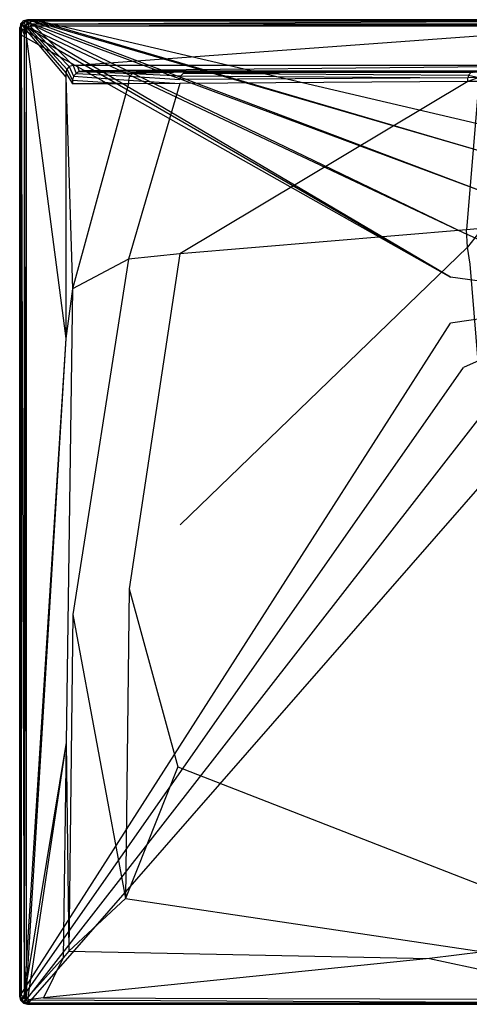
# Model space of a CAD drawing. Extents: x 0 to 0.9, y -0.75 to 0.
# Tile 1 of 7: x 0 to 0.342, y -0.75 to 0. Entities that reach past the tile are written whole.
import ezdxf

# ---------------------------------------------------------------- set-up
doc = ezdxf.new("R2010")
doc.units = 0
doc.layers.add('L1_WANNE_N_UDA9075ARA248V___0__', color=7, linetype='CONTINUOUS')

msp = doc.modelspace()

# ---------------------------------------------------------------- linework, layer by layer
at = {"layer": 'L1_WANNE_N_UDA9075ARA248V___0__', "color": 8}
for points, invisible_edges in [([(0.003004, -0.000806, 0.043344), (0.006008, 0, 0.002101), (0.003004, -0.000806, 0.002101), (0.003004, -0.000806, 0.043344)], 13), ([(0.006008, 0, 0.002101), (0.003004, -0.000806, 0.043344), (0.006008, 0, 0.043344), (0.006008, 0, 0.002101)], 14), ([(0.006008, 0), (0.00355, -0.001043), (0.003004, -0.000806), (0.006008, 0)], 13), ([(0.003004, -0.000806, 0.043344), (0.006008, 0, 0.044495), (0.006008, 0, 0.043344), (0.003004, -0.000806, 0.043344)], 13), ([(0.006008, 0, 0.044495), (0.003004, -0.000806, 0.043344), (0.003004, -0.000806, 0.044495), (0.006008, 0, 0.044495)], 14), ([(0.00356, -0.00177, 0.046974), (0.006008, 0, 0.044495), (0.003004, -0.000806, 0.044495), (0.00356, -0.00177, 0.046974)], 14), ([(0.003004, -0.000806, 0.002101), (0.006008, 0), (0.003004, -0.000806), (0.003004, -0.000806, 0.002101)], 13), ([(0.006008, 0), (0.003004, -0.000806, 0.002101), (0.006008, 0, 0.002101), (0.006008, 0)], 14), ([(0.00355, -0.001043), (0.006008, 0), (0.006596, -0.000197), (0.00355, -0.001043)], 14), ([(0.006144, -0.00104, 0.046974), (0.006008, 0, 0.044495), (0.00356, -0.00177, 0.046974), (0.006144, -0.00104, 0.046974)], 14), ([(0.006008, 0, 0.002101), (0.009759, 0), (0.006008, 0), (0.006008, 0, 0.002101)], 13), ([(0.009759, 0), (0.006008, 0, 0.002101), (0.009736, 0, 0.002101), (0.009759, 0)], 14), ([(0.009759, 0), (0.006596, -0.000197), (0.006008, 0), (0.009759, 0)], 13), ([(0.006008, 0, 0.002101), (0.009444, 0, 0.043338), (0.009736, 0, 0.002101), (0.006008, 0, 0.002101)], 13), ([(0.009444, 0, 0.043338), (0.006008, 0, 0.002101), (0.006008, 0, 0.043344), (0.009444, 0, 0.043338)], 14), ([(0.006008, 0, 0.043344), (0.009408, 0, 0.044495), (0.009444, 0, 0.043338), (0.006008, 0, 0.043344)], 13), ([(0.009408, 0, 0.044495), (0.006008, 0, 0.043344), (0.006008, 0, 0.044495), (0.009408, 0, 0.044495)], 14), ([(0.006144, -0.00104, 0.046974), (0.009408, 0, 0.044495), (0.006008, 0, 0.044495), (0.006144, -0.00104, 0.046974)], 13), ([(0.009408, 0, 0.044495), (0.006144, -0.00104, 0.046974), (0.009544, -0.00104, 0.046974), (0.009408, 0, 0.044495)], 14), ([(0.006596, -0.000197), (0.009759, 0), (0.010399, -0.000171), (0.006596, -0.000197)], 14), ([(0.009544, -0.00104, 0.046974), (0.45, 0, 0.044495), (0.009408, 0, 0.044495), (0.009544, -0.00104, 0.046974)], 13), ([(0.45, 0, 0.044495), (0.009444, 0, 0.043338), (0.009408, 0, 0.044495), (0.45, 0, 0.044495)], 14), ([(0.45, 0, 0.042676), (0.009736, 0, 0.002101), (0.009444, 0, 0.043338), (0.45, 0, 0.042676)], 14), ([(0.009444, 0, 0.043338), (0.45, 0, 0.044495), (0.45, 0, 0.042676), (0.009444, 0, 0.043338)], 13), ([(0.45, 0, 0.044495), (0.009544, -0.00104, 0.046974), (0.45, -0.001027, 0.046974), (0.45, 0, 0.044495)], 14), ([(0.009736, 0, 0.002101), (0.45, 0), (0.009759, 0), (0.009736, 0, 0.002101)], 13), ([(0.45, 0), (0.009736, 0, 0.002101), (0.45, 0, 0.002053), (0.45, 0)], 14), ([(0.009736, 0, 0.002101), (0.45, 0, 0.042676), (0.45, 0, 0.002053), (0.009736, 0, 0.002101)], 13), ([(0.45, 0), (0.010399, -0.000171), (0.009759, 0), (0.45, 0)], 13), ([(0.010399, -0.000171), (0.45, 0), (0.45, -0.000162), (0.010399, -0.000171)], 14), ([(0, -0.006014, 0.043344), (0.000805, -0.003007, 0.002101), (0, -0.006014, 0.002101), (0, -0.006014, 0.043344)], 13), ([(0.000805, -0.003007, 0.002101), (0, -0.006014, 0.043344), (0.000805, -0.003007, 0.043344), (0.000805, -0.003007, 0.002101)], 14), ([(0.000805, -0.003007), (0.0005, -0.006355), (0, -0.006014), (0.000805, -0.003007)], 13), ([(0, -0.006014, 0.044495), (0.000805, -0.003007, 0.043344), (0, -0.006014, 0.043344), (0, -0.006014, 0.044495)], 13), ([(0.000805, -0.003007, 0.043344), (0, -0.006014, 0.044495), (0.000805, -0.003007, 0.044495), (0.000805, -0.003007, 0.043344)], 14), ([(0.000805, -0.003007, 0.044495), (0, -0.006014, 0.044495), (0.001039, -0.006151, 0.046974), (0.000805, -0.003007, 0.044495)], 14), ([(0, -0.006014, 0.002101), (0.000805, -0.003007), (0, -0.006014), (0, -0.006014, 0.002101)], 13), ([(0.000805, -0.003007), (0, -0.006014, 0.002101), (0.000805, -0.003007, 0.002101), (0.000805, -0.003007)], 14), ([(0, -0.010806, 0.002101), (0, -0.006014), (0, -0.010806), (0, -0.010806, 0.002101)], 13), ([(0, -0.006014), (0, -0.010806, 0.002101), (0, -0.006014, 0.002101), (0, -0.006014)], 14), ([(0.0005, -0.006355), (0, -0.010806), (0, -0.006014), (0.0005, -0.006355)], 13), ([(0, -0.010806, 0.043344), (0, -0.006014, 0.002101), (0, -0.010806, 0.002101), (0, -0.010806, 0.043344)], 13), ([(0, -0.006014, 0.002101), (0, -0.010806, 0.043344), (0, -0.006014, 0.043344), (0, -0.006014, 0.002101)], 14), ([(0, -0.010806, 0.044495), (0.001039, -0.006151, 0.046974), (0, -0.006014, 0.044495), (0, -0.010806, 0.044495)], 14), ([(0, -0.010806, 0.044495), (0, -0.006014, 0.043344), (0, -0.010806, 0.043344), (0, -0.010806, 0.044495)], 13), ([(0, -0.006014, 0.043344), (0, -0.010806, 0.044495), (0, -0.006014, 0.044495), (0, -0.006014, 0.043344)], 14), ([(0.001039, -0.006151, 0.046974), (0, -0.010806, 0.044495), (0.001039, -0.010941, 0.046974), (0.001039, -0.006151, 0.046974)], 13), ([(0, -0.010806), (0.0005, -0.006355), (0.0005, -0.011202), (0, -0.010806)], 14), ([(0.0005, -0.006355), (0.000805, -0.003007), (0.001321, -0.003293), (0.0005, -0.006355)], 14), ([(0.001321, -0.003293), (0.327829, -0.196022), (0.0005, -0.006355), (0.001321, -0.003293)], 13), ([(0.327829, -0.196022), (0.0005, -0.011202), (0.0005, -0.006355), (0.327829, -0.196022)], 13), ([(0.000805, -0.003007, 0.043344), (0.003004, -0.000806, 0.002101), (0.000805, -0.003007, 0.002101), (0.000805, -0.003007, 0.043344)], 13), ([(0.003004, -0.000806, 0.002101), (0.000805, -0.003007, 0.043344), (0.003004, -0.000806, 0.043344), (0.003004, -0.000806, 0.002101)], 14), ([(0.003004, -0.000806), (0.001321, -0.003293), (0.000805, -0.003007), (0.003004, -0.000806)], 13), ([(0.000805, -0.003007, 0.044495), (0.003004, -0.000806, 0.043344), (0.000805, -0.003007, 0.043344), (0.000805, -0.003007, 0.044495)], 13), ([(0.003004, -0.000806, 0.043344), (0.000805, -0.003007, 0.044495), (0.003004, -0.000806, 0.044495), (0.003004, -0.000806, 0.043344)], 14), ([(0.000805, -0.003007, 0.044495), (0.00356, -0.00177, 0.046974), (0.003004, -0.000806, 0.044495), (0.000805, -0.003007, 0.044495)], 14), ([(0.000805, -0.003007, 0.002101), (0.003004, -0.000806), (0.000805, -0.003007), (0.000805, -0.003007, 0.002101)], 13), ([(0.003004, -0.000806), (0.000805, -0.003007, 0.002101), (0.003004, -0.000806, 0.002101), (0.003004, -0.000806)], 14), ([(0.00356, -0.00177, 0.046974), (0.000805, -0.003007, 0.044495), (0.001769, -0.003564, 0.046974), (0.00356, -0.00177, 0.046974)], 13), ([(0.000805, -0.003007, 0.044495), (0.001039, -0.006151, 0.046974), (0.001769, -0.003564, 0.046974), (0.000805, -0.003007, 0.044495)], 14), ([(0.003504, -0.006475, 0.048), (0.001769, -0.003564, 0.046974), (0.001039, -0.006151, 0.046974), (0.003504, -0.006475, 0.048)], 13), ([(0.003504, -0.011262, 0.048), (0.001039, -0.006151, 0.046974), (0.001039, -0.010941, 0.046974), (0.003504, -0.011262, 0.048)], 13), ([(0.001039, -0.006151, 0.046974), (0.003504, -0.011262, 0.048), (0.003504, -0.006475, 0.048), (0.001039, -0.006151, 0.046974)], 14), ([(0.001321, -0.003293), (0.003004, -0.000806), (0.00355, -0.001043), (0.001321, -0.003293)], 14), ([(0.00355, -0.001043), (0.337726, -0.16228), (0.001321, -0.003293), (0.00355, -0.001043)], 13), ([(0.327829, -0.196022), (0.001321, -0.003293), (0.337726, -0.16228), (0.327829, -0.196022)], 14), ([(0.003947, -0.004823, 0.048), (0.00356, -0.00177, 0.046974), (0.001769, -0.003564, 0.046974), (0.003947, -0.004823, 0.048)], 13), ([(0.001769, -0.003564, 0.046974), (0.003504, -0.006475, 0.048), (0.003947, -0.004823, 0.048), (0.001769, -0.003564, 0.046974)], 14), ([(0.004925, -0.008016, 0.048), (0.003947, -0.004823, 0.048), (0.003504, -0.006475, 0.048), (0.004925, -0.008016, 0.048)], 13), ([(0.004925, -0.012644, 0.048), (0.003504, -0.006475, 0.048), (0.003504, -0.011262, 0.048), (0.004925, -0.012644, 0.048)], 13), ([(0.003504, -0.006475, 0.048), (0.004925, -0.012644, 0.048), (0.004925, -0.008016, 0.048), (0.003504, -0.006475, 0.048)], 14), ([(0.006596, -0.000197), (0.35672, -0.132696), (0.00355, -0.001043), (0.006596, -0.000197)], 13), ([(0.337726, -0.16228), (0.00355, -0.001043), (0.35672, -0.132696), (0.337726, -0.16228)], 14), ([(0.004818, -0.003951, 0.048), (0.006144, -0.00104, 0.046974), (0.00356, -0.00177, 0.046974), (0.004818, -0.003951, 0.048)], 13), ([(0.00356, -0.00177, 0.046974), (0.003947, -0.004823, 0.048), (0.004818, -0.003951, 0.048), (0.00356, -0.00177, 0.046974)], 14), ([(0.005382, -0.006311, 0.048), (0.004818, -0.003951, 0.048), (0.003947, -0.004823, 0.048), (0.005382, -0.006311, 0.048)], 13), ([(0.003947, -0.004823, 0.048), (0.004925, -0.008016, 0.048), (0.005382, -0.006311, 0.048), (0.003947, -0.004823, 0.048)], 14), ([(0.006144, -0.00104, 0.046974), (0.004818, -0.003951, 0.048), (0.006469, -0.003508, 0.048), (0.006144, -0.00104, 0.046974)], 14), ([(0.006304, -0.005387, 0.048), (0.006469, -0.003508, 0.048), (0.004818, -0.003951, 0.048), (0.006304, -0.005387, 0.048)], 13), ([(0.004818, -0.003951, 0.048), (0.005382, -0.006311, 0.048), (0.006304, -0.005387, 0.048), (0.004818, -0.003951, 0.048)], 14), ([(0.034975, -0.040601, 0.048), (0.005382, -0.006311, 0.048), (0.004925, -0.008016, 0.048), (0.034975, -0.040601, 0.048)], 13), ([(0.03573, -0.037782, 0.048), (0.006304, -0.005387, 0.048), (0.005382, -0.006311, 0.048), (0.03573, -0.037782, 0.048)], 13), ([(0.005382, -0.006311, 0.048), (0.034975, -0.040601, 0.048), (0.03573, -0.037782, 0.048), (0.005382, -0.006311, 0.048)], 14), ([(0.006469, -0.003508, 0.048), (0.009544, -0.00104, 0.046974), (0.006144, -0.00104, 0.046974), (0.006469, -0.003508, 0.048)], 13), ([(0.006469, -0.003508, 0.048), (0.006304, -0.005387, 0.048), (0.008008, -0.00493, 0.048), (0.006469, -0.003508, 0.048)], 14), ([(0.037744, -0.035766, 0.048), (0.008008, -0.00493, 0.048), (0.006304, -0.005387, 0.048), (0.037744, -0.035766, 0.048)], 13), ([(0.006304, -0.005387, 0.048), (0.03573, -0.037782, 0.048), (0.037744, -0.035766, 0.048), (0.006304, -0.005387, 0.048)], 14), ([(0.009544, -0.00104, 0.046974), (0.006469, -0.003508, 0.048), (0.009866, -0.003508, 0.048), (0.009544, -0.00104, 0.046974)], 14), ([(0.008008, -0.00493, 0.048), (0.009866, -0.003508, 0.048), (0.006469, -0.003508, 0.048), (0.008008, -0.00493, 0.048)], 13), ([(0.010399, -0.000171), (0.38327, -0.109667), (0.006596, -0.000197), (0.010399, -0.000171)], 13), ([(0.35672, -0.132696), (0.006596, -0.000197), (0.38327, -0.109667), (0.35672, -0.132696)], 14), ([(0.009866, -0.003508, 0.048), (0.008008, -0.00493, 0.048), (0.011392, -0.00493, 0.048), (0.009866, -0.003508, 0.048)], 14), ([(0.04056, -0.03501, 0.048), (0.011392, -0.00493, 0.048), (0.008008, -0.00493, 0.048), (0.04056, -0.03501, 0.048)], 13), ([(0.008008, -0.00493, 0.048), (0.037744, -0.035766, 0.048), (0.04056, -0.03501, 0.048), (0.008008, -0.00493, 0.048)], 14), ([(0.009866, -0.003508, 0.048), (0.45, -0.001027, 0.046974), (0.009544, -0.00104, 0.046974), (0.009866, -0.003508, 0.048)], 13), ([(0.45, -0.001027, 0.046974), (0.009866, -0.003508, 0.048), (0.45, -0.003508, 0.048), (0.45, -0.001027, 0.046974)], 14), ([(0.011392, -0.00493, 0.048), (0.45, -0.003508, 0.048), (0.009866, -0.003508, 0.048), (0.011392, -0.00493, 0.048)], 13), ([(0.45, -0.000162), (0.415226, -0.095058), (0.010399, -0.000171), (0.45, -0.000162)], 13), ([(0.38327, -0.109667), (0.010399, -0.000171), (0.415226, -0.095058), (0.38327, -0.109667)], 14), ([(0.45, -0.003508, 0.048), (0.011392, -0.00493, 0.048), (0.45, -0.00493, 0.048), (0.45, -0.003508, 0.048)], 14), ([(0.043663, -0.03501, 0.048), (0.45, -0.00493, 0.048), (0.011392, -0.00493, 0.048), (0.043663, -0.03501, 0.048)], 13), ([(0.011392, -0.00493, 0.048), (0.04056, -0.03501, 0.048), (0.043663, -0.03501, 0.048), (0.011392, -0.00493, 0.048)], 14), ([(0.45, -0.00493, 0.048), (0.043663, -0.03501, 0.048), (0.45, -0.03501, 0.048), (0.45, -0.00493, 0.048)], 14), ([(0, -0.010806, 0.002101), (0, -0.743986), (0, -0.743986, 0.002101), (0, -0.010806, 0.002101)], 13), ([(0, -0.743986), (0, -0.010806, 0.002101), (0, -0.010806), (0, -0.743986)], 14), ([(0.0005, -0.011202), (0, -0.743986), (0, -0.010806), (0.0005, -0.011202)], 13), ([(0, -0.010806, 0.043344), (0, -0.743986, 0.002101), (0, -0.743986, 0.043344), (0, -0.010806, 0.043344)], 13), ([(0, -0.743986, 0.002101), (0, -0.010806, 0.043344), (0, -0.010806, 0.002101), (0, -0.743986, 0.002101)], 14), ([(0.001039, -0.743849, 0.046974), (0, -0.010806, 0.044495), (0, -0.743986, 0.044495), (0.001039, -0.743849, 0.046974)], 13), ([(0, -0.010806, 0.044495), (0.001039, -0.743849, 0.046974), (0.001039, -0.010941, 0.046974), (0, -0.010806, 0.044495)], 14), ([(0, -0.743986, 0.044495), (0, -0.010806, 0.043344), (0, -0.743986, 0.043344), (0, -0.743986, 0.044495)], 13), ([(0, -0.010806, 0.043344), (0, -0.743986, 0.044495), (0, -0.010806, 0.044495), (0, -0.010806, 0.043344)], 14), ([(0, -0.743986), (0.0005, -0.011202), (0.000518, -0.743033), (0, -0.743986)], 14), ([(0.0005, -0.011202), (0.327829, -0.196022), (0.327829, -0.231189), (0.0005, -0.011202)], 14), ([(0.327829, -0.231189), (0.000518, -0.743033), (0.0005, -0.011202), (0.327829, -0.231189)], 13), ([(0.003504, -0.743525, 0.048), (0.001039, -0.010941, 0.046974), (0.001039, -0.743849, 0.046974), (0.003504, -0.743525, 0.048)], 13), ([(0.001039, -0.010941, 0.046974), (0.003504, -0.743525, 0.048), (0.003504, -0.011262, 0.048), (0.001039, -0.010941, 0.046974)], 14), ([(0.004925, -0.718795, 0.048), (0.003504, -0.011262, 0.048), (0.003504, -0.743525, 0.048), (0.004925, -0.718795, 0.048)], 13), ([(0.003504, -0.011262, 0.048), (0.004925, -0.718795, 0.048), (0.004925, -0.012644, 0.048), (0.003504, -0.011262, 0.048)], 14), ([(0.034975, -0.043713, 0.048), (0.004925, -0.008016, 0.048), (0.004925, -0.012644, 0.048), (0.034975, -0.043713, 0.048)], 13), ([(0.004925, -0.008016, 0.048), (0.034975, -0.043713, 0.048), (0.034975, -0.040601, 0.048), (0.004925, -0.008016, 0.048)], 14), ([(0.034975, -0.242941, 0.048), (0.004925, -0.012644, 0.048), (0.004925, -0.718795, 0.048), (0.034975, -0.242941, 0.048)], 13), ([(0.004925, -0.012644, 0.048), (0.034975, -0.242941, 0.048), (0.034975, -0.043713, 0.048), (0.004925, -0.012644, 0.048)], 14), ([(0.040855, -0.043098, 0.048), (0.037744, -0.035766, 0.048), (0.03573, -0.037782, 0.048), (0.040855, -0.043098, 0.048)], 13), ([(0.043054, -0.040897, 0.048), (0.04056, -0.03501, 0.048), (0.037744, -0.035766, 0.048), (0.043054, -0.040897, 0.048)], 13), ([(0.037744, -0.035766, 0.048), (0.040855, -0.043098, 0.048), (0.043054, -0.040897, 0.048), (0.037744, -0.035766, 0.048)], 14), ([(0.04056, -0.03501, 0.048), (0.043054, -0.040897, 0.048), (0.045143, -0.039523, 0.048), (0.04056, -0.03501, 0.048)], 14), ([(0.045143, -0.039523, 0.048), (0.043663, -0.03501, 0.048), (0.04056, -0.03501, 0.048), (0.045143, -0.039523, 0.048)], 13), ([(0.049114, -0.039017, 0.048), (0.45, -0.03501, 0.048), (0.043663, -0.03501, 0.048), (0.049114, -0.039017, 0.048)], 13), ([(0.043663, -0.03501, 0.048), (0.045143, -0.039523, 0.048), (0.049114, -0.039017, 0.048), (0.043663, -0.03501, 0.048)], 14), ([(0.45, -0.03501, 0.048), (0.049114, -0.039017, 0.048), (0.45, -0.039121, 0.048), (0.45, -0.03501, 0.048)], 14), ([(0.040051, -0.046105, 0.048), (0.03573, -0.037782, 0.048), (0.034975, -0.040601, 0.048), (0.040051, -0.046105, 0.048)], 13), ([(0.040051, -0.04896, 0.048), (0.034975, -0.040601, 0.048), (0.034975, -0.043713, 0.048), (0.040051, -0.04896, 0.048)], 13), ([(0.034975, -0.040601, 0.048), (0.040051, -0.04896, 0.048), (0.040051, -0.046105, 0.048), (0.034975, -0.040601, 0.048)], 14), ([(0.040051, -0.204884, 0.048), (0.034975, -0.043713, 0.048), (0.034975, -0.242941, 0.048), (0.040051, -0.204884, 0.048)], 13), ([(0.034975, -0.043713, 0.048), (0.040051, -0.204884, 0.048), (0.040051, -0.04896, 0.048), (0.034975, -0.043713, 0.048)], 14), ([(0.03573, -0.037782, 0.048), (0.040051, -0.046105, 0.048), (0.040855, -0.043098, 0.048), (0.03573, -0.037782, 0.048)], 14), ([(0.082845, -0.04597, 0.047865), (0.040855, -0.043098, 0.048), (0.040051, -0.046105, 0.048), (0.082845, -0.04597, 0.047865)], 13), ([(0.083632, -0.043031, 0.047863), (0.043054, -0.040897, 0.048), (0.040855, -0.043098, 0.048), (0.083632, -0.043031, 0.047863)], 13), ([(0.040855, -0.043098, 0.048), (0.082845, -0.04597, 0.047865), (0.083632, -0.043031, 0.047863), (0.040855, -0.043098, 0.048)], 14), ([(0.085781, -0.040879, 0.047862), (0.045143, -0.039523, 0.048), (0.043054, -0.040897, 0.048), (0.085781, -0.040879, 0.047862)], 13), ([(0.043054, -0.040897, 0.048), (0.083632, -0.043031, 0.047863), (0.085781, -0.040879, 0.047862), (0.043054, -0.040897, 0.048)], 14), ([(0.088718, -0.040091, 0.047861), (0.049114, -0.039017, 0.048), (0.045143, -0.039523, 0.048), (0.088718, -0.040091, 0.047861)], 13), ([(0.045143, -0.039523, 0.048), (0.085781, -0.040879, 0.047862), (0.088718, -0.040091, 0.047861), (0.045143, -0.039523, 0.048)], 14), ([(0.45, -0.039121, 0.048), (0.049114, -0.039017, 0.048), (0.45, -0.040091, 0.047301), (0.45, -0.039121, 0.048)], 14), ([(0.45, -0.040091, 0.047301), (0.049114, -0.039017, 0.048), (0.091624, -0.039723, 0.047861), (0.45, -0.040091, 0.047301)], 14), ([(0.049114, -0.039017, 0.048), (0.088718, -0.040091, 0.047861), (0.091624, -0.039723, 0.047861), (0.049114, -0.039017, 0.048)], 14), ([(0.121906, -0.045639, 0.046051), (0.083632, -0.043031, 0.047863), (0.082845, -0.04597, 0.047865), (0.121906, -0.045639, 0.046051)], 13), ([(0.122649, -0.042865, 0.046047), (0.085781, -0.040879, 0.047862), (0.083632, -0.043031, 0.047863), (0.122649, -0.042865, 0.046047)], 13), ([(0.083632, -0.043031, 0.047863), (0.121906, -0.045639, 0.046051), (0.122649, -0.042865, 0.046047), (0.083632, -0.043031, 0.047863)], 14), ([(0.127449, -0.040091, 0.046111), (0.088718, -0.040091, 0.047861), (0.085781, -0.040879, 0.047862), (0.127449, -0.040091, 0.046111)], 14), ([(0.127449, -0.040091, 0.046111), (0.085781, -0.040879, 0.047862), (0.124678, -0.040834, 0.046042), (0.127449, -0.040091, 0.046111)], 14), ([(0.085781, -0.040879, 0.047862), (0.122649, -0.042865, 0.046047), (0.124678, -0.040834, 0.046042), (0.085781, -0.040879, 0.047862)], 14), ([(0.129987, -0.039789, 0.046228), (0.091624, -0.039723, 0.047861), (0.088718, -0.040091, 0.047861), (0.129987, -0.039789, 0.046228)], 14), ([(0.129987, -0.039789, 0.046228), (0.088718, -0.040091, 0.047861), (0.127449, -0.040091, 0.046111), (0.129987, -0.039789, 0.046228)], 14), ([(0.091624, -0.039723, 0.047861), (0.45, -0.040091, 0.04584), (0.45, -0.040091, 0.047301), (0.091624, -0.039723, 0.047861)], 14), ([(0.091624, -0.039723, 0.047861), (0.129987, -0.039789, 0.046228), (0.45, -0.040091, 0.04584), (0.091624, -0.039723, 0.047861)], 14), ([(0.340942, -0.044204, 0.038178), (0.122649, -0.042865, 0.046047), (0.121906, -0.045639, 0.046051), (0.340942, -0.044204, 0.038178)], 13), ([(0.340942, -0.044204, 0.038178), (0.121906, -0.045639, 0.046051), (0.121906, -0.048508, 0.04606), (0.340942, -0.044204, 0.038178)], 14), ([(0.340942, -0.047111, 0.038214), (0.340942, -0.044204, 0.038178), (0.121906, -0.048508, 0.04606), (0.340942, -0.047111, 0.038214)], 14), ([(0.341492, -0.042147, 0.038161), (0.124678, -0.040834, 0.046042), (0.122649, -0.042865, 0.046047), (0.341492, -0.042147, 0.038161)], 13), ([(0.122649, -0.042865, 0.046047), (0.340942, -0.044204, 0.038178), (0.341492, -0.042147, 0.038161), (0.122649, -0.042865, 0.046047)], 14), ([(0.34505, -0.040091, 0.038516), (0.127449, -0.040091, 0.046111), (0.124678, -0.040834, 0.046042), (0.34505, -0.040091, 0.038516)], 14), ([(0.34505, -0.040091, 0.038516), (0.124678, -0.040834, 0.046042), (0.342996, -0.040642, 0.038143), (0.34505, -0.040091, 0.038516)], 14), ([(0.124678, -0.040834, 0.046042), (0.341492, -0.042147, 0.038161), (0.342996, -0.040642, 0.038143), (0.124678, -0.040834, 0.046042)], 14), ([(0.345989, -0.040076, 0.039699), (0.129987, -0.039789, 0.046228), (0.127449, -0.040091, 0.046111), (0.345989, -0.040076, 0.039699)], 14), ([(0.127449, -0.040091, 0.046111), (0.34505, -0.040091, 0.038516), (0.345989, -0.040076, 0.039699), (0.127449, -0.040091, 0.046111)], 14), ([(0.129987, -0.039789, 0.046228), (0.45, -0.040091, 0.040248), (0.45, -0.040091, 0.04584), (0.129987, -0.039789, 0.046228)], 14), ([(0.129987, -0.039789, 0.046228), (0.345989, -0.040076, 0.039699), (0.45, -0.040091, 0.040248), (0.129987, -0.039789, 0.046228)], 14), ([(0.349424, -0.044132, 0.037784), (0.341492, -0.042147, 0.038161), (0.340942, -0.044204, 0.038178), (0.349424, -0.044132, 0.037784)], 13), ([(0.340942, -0.047111, 0.038214), (0.349424, -0.044132, 0.037784), (0.340942, -0.044204, 0.038178), (0.340942, -0.047111, 0.038214)], 13), ([(0.349424, -0.044132, 0.037784), (0.340942, -0.047111, 0.038214), (0.349424, -0.047041, 0.037822), (0.349424, -0.044132, 0.037784)], 14), ([(0.349965, -0.042111, 0.037767), (0.342996, -0.040642, 0.038143), (0.341492, -0.042147, 0.038161), (0.349965, -0.042111, 0.037767)], 13), ([(0.341492, -0.042147, 0.038161), (0.349424, -0.044132, 0.037784), (0.349965, -0.042111, 0.037767), (0.341492, -0.042147, 0.038161)], 14), ([(0.040051, -0.046105, 0.048), (0.082845, -0.048829, 0.047867), (0.082845, -0.04597, 0.047865), (0.040051, -0.046105, 0.048)], 14), ([(0.082845, -0.048829, 0.047867), (0.040051, -0.046105, 0.048), (0.040051, -0.04896, 0.048), (0.082845, -0.048829, 0.047867)], 13), ([(0.082845, -0.048829, 0.047867), (0.040051, -0.04896, 0.048), (0.040051, -0.204884, 0.048), (0.082845, -0.048829, 0.047867)], 14), ([(0.082845, -0.048829, 0.047867), (0.040051, -0.204884, 0.048), (0.082845, -0.182413, 0.047968), (0.082845, -0.048829, 0.047867)], 14), ([(0.082845, -0.04597, 0.047865), (0.121906, -0.048508, 0.04606), (0.121906, -0.045639, 0.046051), (0.082845, -0.04597, 0.047865)], 14), ([(0.121906, -0.048508, 0.04606), (0.082845, -0.04597, 0.047865), (0.082845, -0.048829, 0.047867), (0.121906, -0.048508, 0.04606)], 13), ([(0.121906, -0.048508, 0.04606), (0.082845, -0.048829, 0.047867), (0.082845, -0.182413, 0.047968), (0.121906, -0.048508, 0.04606)], 14), ([(0.121906, -0.048508, 0.04606), (0.082845, -0.182413, 0.047968), (0.121714, -0.178235, 0.046398), (0.121906, -0.048508, 0.04606)], 14), ([(0.340942, -0.047111, 0.038214), (0.121906, -0.048508, 0.04606), (0.121714, -0.178235, 0.046398), (0.340942, -0.047111, 0.038214)], 14), ([(0.340942, -0.047111, 0.038214), (0.121714, -0.178235, 0.046398), (0.339912, -0.160102, 0.039585), (0.340942, -0.047111, 0.038214)], 14), ([(0.349424, -0.047041, 0.037822), (0.340942, -0.047111, 0.038214), (0.339912, -0.160102, 0.039585), (0.349424, -0.047041, 0.037822)], 14), ([(0.349424, -0.047041, 0.037822), (0.339912, -0.160102, 0.039585), (0.348352, -0.159195, 0.039244), (0.349424, -0.047041, 0.037822)], 14), ([(0.45, -0.213606), (0.337726, -0.16228), (0.35672, -0.132696), (0.45, -0.213606)], 14), ([(0.339912, -0.160102, 0.039585), (0.121714, -0.178235, 0.046398), (0.122138, -0.384753, 0.046402), (0.339912, -0.160102, 0.039585)], 14), ([(0.340561, -0.173179, 0.0396), (0.339912, -0.160102, 0.039585), (0.122138, -0.384753, 0.046402), (0.340561, -0.173179, 0.0396)], 14), ([(0.45, -0.213606), (0.327829, -0.196022), (0.337726, -0.16228), (0.45, -0.213606)], 14), ([(0.348352, -0.159195, 0.039244), (0.339912, -0.160102, 0.039585), (0.340561, -0.173179, 0.0396), (0.348352, -0.159195, 0.039244)], 14), ([(0.349012, -0.162594, 0.03926), (0.348352, -0.159195, 0.039244), (0.340561, -0.173179, 0.0396), (0.349012, -0.162594, 0.03926)], 14), ([(0.349012, -0.162594, 0.03926), (0.340561, -0.173179, 0.0396), (0.342597, -0.186284, 0.039618), (0.349012, -0.162594, 0.03926)], 14), ([(0.083218, -0.433499, 0.047969), (0.121714, -0.178235, 0.046398), (0.082845, -0.182413, 0.047968), (0.083218, -0.433499, 0.047969)], 13), ([(0.121714, -0.178235, 0.046398), (0.083218, -0.433499, 0.047969), (0.122138, -0.384753, 0.046402), (0.121714, -0.178235, 0.046398)], 14), ([(0.340561, -0.173179, 0.0396), (0.122138, -0.384753, 0.046402), (0.120372, -0.569176, 0.046406), (0.340561, -0.173179, 0.0396)], 14), ([(0.342597, -0.186284, 0.039618), (0.340561, -0.173179, 0.0396), (0.120372, -0.569176, 0.046406), (0.342597, -0.186284, 0.039618)], 14), ([(0.040412, -0.45305, 0.048), (0.082845, -0.182413, 0.047968), (0.040051, -0.204884, 0.048), (0.040412, -0.45305, 0.048)], 13), ([(0.082845, -0.182413, 0.047968), (0.040412, -0.45305, 0.048), (0.083218, -0.433499, 0.047969), (0.082845, -0.182413, 0.047968)], 14), ([(0.374066, -0.569655, 0.046421), (0.342597, -0.186284, 0.039618), (0.120372, -0.569176, 0.046406), (0.374066, -0.569655, 0.046421)], 14), ([(0.45, -0.213606), (0.327829, -0.231189), (0.327829, -0.196022), (0.45, -0.213606)], 14), ([(0.035348, -0.55058, 0.048), (0.040051, -0.204884, 0.048), (0.034975, -0.242941, 0.048), (0.035348, -0.55058, 0.048)], 13), ([(0.040051, -0.204884, 0.048), (0.035348, -0.55058, 0.048), (0.040412, -0.45305, 0.048), (0.040051, -0.204884, 0.048)], 14), ([(0.45, -0.213606), (0.337726, -0.264931), (0.327829, -0.231189), (0.45, -0.213606)], 14), ([(0.45, -0.213606), (0.35672, -0.294515), (0.337726, -0.264931), (0.45, -0.213606)], 14), ([(0.000518, -0.743033), (0.327829, -0.231189), (0.337726, -0.264931), (0.000518, -0.743033)], 14), ([(0.005365, -0.731805, 0.048), (0.034975, -0.242941, 0.048), (0.004925, -0.718795, 0.048), (0.005365, -0.731805, 0.048)], 13), ([(0.034975, -0.242941, 0.048), (0.005365, -0.731805, 0.048), (0.035348, -0.55058, 0.048), (0.034975, -0.242941, 0.048)], 14), ([(0.337726, -0.264931), (0.001355, -0.746087), (0.000518, -0.743033), (0.337726, -0.264931)], 13), ([(0.001355, -0.746087), (0.337726, -0.264931), (0.35672, -0.294515), (0.001355, -0.746087)], 14), ([(0.35672, -0.294515), (0.003598, -0.748326), (0.001355, -0.746087), (0.35672, -0.294515)], 13), ([(0.003598, -0.748326), (0.35672, -0.294515), (0.38327, -0.317544), (0.003598, -0.748326)], 14), ([(0.38327, -0.317544), (0.006654, -0.749156), (0.003598, -0.748326), (0.38327, -0.317544)], 13), ([(0.006654, -0.749156), (0.38327, -0.317544), (0.415226, -0.332153), (0.006654, -0.749156)], 14), ([(0.415226, -0.332153), (0.45, -0.749166), (0.006654, -0.749156), (0.415226, -0.332153)], 13), ([(0.083218, -0.433499, 0.047969), (0.120372, -0.569176, 0.046406), (0.122138, -0.384753, 0.046402), (0.083218, -0.433499, 0.047969)], 14), ([(0.040412, -0.45305, 0.048), (0.080576, -0.669332, 0.04797), (0.083218, -0.433499, 0.047969), (0.040412, -0.45305, 0.048)], 14), ([(0.120372, -0.569176, 0.046406), (0.083218, -0.433499, 0.047969), (0.080576, -0.669332, 0.04797), (0.120372, -0.569176, 0.046406)], 13), ([(0.035348, -0.55058, 0.048), (0.037474, -0.709446, 0.048), (0.040412, -0.45305, 0.048), (0.035348, -0.55058, 0.048)], 14), ([(0.080576, -0.669332, 0.04797), (0.040412, -0.45305, 0.048), (0.037474, -0.709446, 0.048), (0.080576, -0.669332, 0.04797)], 13), ([(0.006087, -0.744626, 0.048), (0.035348, -0.55058, 0.048), (0.005365, -0.731805, 0.048), (0.006087, -0.744626, 0.048)], 13), ([(0.035348, -0.55058, 0.048), (0.006087, -0.744626, 0.048), (0.032939, -0.714529, 0.048), (0.035348, -0.55058, 0.048)], 14), ([(0.037474, -0.709446, 0.048), (0.035348, -0.55058, 0.048), (0.032939, -0.714529, 0.048), (0.037474, -0.709446, 0.048)], 13), ([(0.378354, -0.6698, 0.047971), (0.120372, -0.569176, 0.046406), (0.080576, -0.669332, 0.04797), (0.378354, -0.6698, 0.047971)], 13), ([(0.120372, -0.569176, 0.046406), (0.378354, -0.6698, 0.047971), (0.374066, -0.569655, 0.046421), (0.120372, -0.569176, 0.046406)], 14), ([(0.352949, -0.709909, 0.048), (0.080576, -0.669332, 0.04797), (0.037474, -0.709446, 0.048), (0.352949, -0.709909, 0.048)], 13), ([(0.080576, -0.669332, 0.04797), (0.352949, -0.709909, 0.048), (0.378354, -0.6698, 0.047971), (0.080576, -0.669332, 0.04797)], 14), ([(0.311704, -0.71499, 0.048), (0.037474, -0.709446, 0.048), (0.032939, -0.714529, 0.048), (0.311704, -0.71499, 0.048)], 13), ([(0.037474, -0.709446, 0.048), (0.311704, -0.71499, 0.048), (0.352949, -0.709909, 0.048), (0.037474, -0.709446, 0.048)], 14), ([(0.45, -0.71499, 0.048), (0.352949, -0.709909, 0.048), (0.311704, -0.71499, 0.048), (0.45, -0.71499, 0.048)], 13), ([(0.003947, -0.745177, 0.048), (0.004925, -0.718795, 0.048), (0.003504, -0.743525, 0.048), (0.003947, -0.745177, 0.048)], 13), ([(0.004925, -0.718795, 0.048), (0.003947, -0.745177, 0.048), (0.005365, -0.731805, 0.048), (0.004925, -0.718795, 0.048)], 14), ([(0.018015, -0.74507, 0.048), (0.032939, -0.714529, 0.048), (0.006087, -0.744626, 0.048), (0.018015, -0.74507, 0.048)], 13), ([(0.032939, -0.714529, 0.048), (0.018015, -0.74507, 0.048), (0.311704, -0.71499, 0.048), (0.032939, -0.714529, 0.048)], 14), ([(0.45, -0.74507, 0.048), (0.311704, -0.71499, 0.048), (0.018015, -0.74507, 0.048), (0.45, -0.74507, 0.048)], 13), ([(0.311704, -0.71499, 0.048), (0.45, -0.74507, 0.048), (0.45, -0.71499, 0.048), (0.311704, -0.71499, 0.048)], 14), ([(0.004818, -0.746049, 0.048), (0.005365, -0.731805, 0.048), (0.003947, -0.745177, 0.048), (0.004818, -0.746049, 0.048)], 13), ([(0.005365, -0.731805, 0.048), (0.004818, -0.746049, 0.048), (0.006087, -0.744626, 0.048), (0.005365, -0.731805, 0.048)], 14), ([(0.000518, -0.743033), (0.000805, -0.746993), (0, -0.743986), (0.000518, -0.743033)], 13), ([(0.001039, -0.743849, 0.046974), (0, -0.743986, 0.044495), (0.001769, -0.746436, 0.046974), (0.001039, -0.743849, 0.046974)], 14), ([(0, -0.743986, 0.002101), (0.000805, -0.746993), (0.000805, -0.746993, 0.002101), (0, -0.743986, 0.002101)], 13), ([(0.000805, -0.746993), (0, -0.743986, 0.002101), (0, -0.743986), (0.000805, -0.746993)], 14), ([(0, -0.743986, 0.043344), (0.000805, -0.746993, 0.002101), (0.000805, -0.746993, 0.043344), (0, -0.743986, 0.043344)], 13), ([(0.000805, -0.746993, 0.002101), (0, -0.743986, 0.043344), (0, -0.743986, 0.002101), (0.000805, -0.746993, 0.002101)], 14), ([(0, -0.743986, 0.044495), (0.000805, -0.746993, 0.044495), (0.001769, -0.746436, 0.046974), (0, -0.743986, 0.044495)], 14), ([(0.000805, -0.746993, 0.044495), (0, -0.743986, 0.043344), (0.000805, -0.746993, 0.043344), (0.000805, -0.746993, 0.044495)], 13), ([(0, -0.743986, 0.043344), (0.000805, -0.746993, 0.044495), (0, -0.743986, 0.044495), (0, -0.743986, 0.043344)], 14), ([(0.000805, -0.746993), (0.000518, -0.743033), (0.001355, -0.746087), (0.000805, -0.746993)], 14), ([(0.001355, -0.746087), (0.003004, -0.749194), (0.000805, -0.746993), (0.001355, -0.746087)], 13), ([(0.000805, -0.746993, 0.044495), (0.00356, -0.74823, 0.046974), (0.001769, -0.746436, 0.046974), (0.000805, -0.746993, 0.044495)], 14), ([(0.000805, -0.746993, 0.002101), (0.003004, -0.749194), (0.003004, -0.749194, 0.002101), (0.000805, -0.746993, 0.002101)], 13), ([(0.003004, -0.749194), (0.000805, -0.746993, 0.002101), (0.000805, -0.746993), (0.003004, -0.749194)], 14), ([(0.000805, -0.746993, 0.043344), (0.003004, -0.749194, 0.002101), (0.003004, -0.749194, 0.043344), (0.000805, -0.746993, 0.043344)], 13), ([(0.003004, -0.749194, 0.002101), (0.000805, -0.746993, 0.043344), (0.000805, -0.746993, 0.002101), (0.003004, -0.749194, 0.002101)], 14), ([(0.00356, -0.74823, 0.046974), (0.000805, -0.746993, 0.044495), (0.003004, -0.749194, 0.044495), (0.00356, -0.74823, 0.046974)], 13), ([(0.003004, -0.749194, 0.044495), (0.000805, -0.746993, 0.043344), (0.003004, -0.749194, 0.043344), (0.003004, -0.749194, 0.044495)], 13), ([(0.000805, -0.746993, 0.043344), (0.003004, -0.749194, 0.044495), (0.000805, -0.746993, 0.044495), (0.000805, -0.746993, 0.043344)], 14), ([(0.001769, -0.746436, 0.046974), (0.003504, -0.743525, 0.048), (0.001039, -0.743849, 0.046974), (0.001769, -0.746436, 0.046974)], 13), ([(0.003004, -0.749194), (0.001355, -0.746087), (0.003598, -0.748326), (0.003004, -0.749194)], 14), ([(0.003504, -0.743525, 0.048), (0.001769, -0.746436, 0.046974), (0.003947, -0.745177, 0.048), (0.003504, -0.743525, 0.048)], 14), ([(0.00356, -0.74823, 0.046974), (0.003947, -0.745177, 0.048), (0.001769, -0.746436, 0.046974), (0.00356, -0.74823, 0.046974)], 13), ([(0.006144, -0.74896, 0.046974), (0.00356, -0.74823, 0.046974), (0.003004, -0.749194, 0.044495), (0.006144, -0.74896, 0.046974)], 14), ([(0.003598, -0.748326), (0.006008, -0.75), (0.003004, -0.749194), (0.003598, -0.748326)], 13), ([(0.006144, -0.74896, 0.046974), (0.003004, -0.749194, 0.044495), (0.006008, -0.75, 0.044495), (0.006144, -0.74896, 0.046974)], 14), ([(0.006008, -0.75, 0.002101), (0.003004, -0.749194), (0.006008, -0.75), (0.006008, -0.75, 0.002101)], 13), ([(0.003004, -0.749194), (0.006008, -0.75, 0.002101), (0.003004, -0.749194, 0.002101), (0.003004, -0.749194)], 14), ([(0.006008, -0.75, 0.002101), (0.003004, -0.749194, 0.043344), (0.003004, -0.749194, 0.002101), (0.006008, -0.75, 0.002101)], 13), ([(0.003004, -0.749194, 0.043344), (0.006008, -0.75, 0.002101), (0.006008, -0.75, 0.043344), (0.003004, -0.749194, 0.043344)], 14), ([(0.006008, -0.75, 0.044495), (0.003004, -0.749194, 0.043344), (0.006008, -0.75, 0.043344), (0.006008, -0.75, 0.044495)], 13), ([(0.003004, -0.749194, 0.043344), (0.006008, -0.75, 0.044495), (0.003004, -0.749194, 0.044495), (0.003004, -0.749194, 0.043344)], 14), ([(0.003947, -0.745177, 0.048), (0.00356, -0.74823, 0.046974), (0.004818, -0.746049, 0.048), (0.003947, -0.745177, 0.048)], 14), ([(0.006144, -0.74896, 0.046974), (0.004818, -0.746049, 0.048), (0.00356, -0.74823, 0.046974), (0.006144, -0.74896, 0.046974)], 13), ([(0.006008, -0.75), (0.003598, -0.748326), (0.006654, -0.749156), (0.006008, -0.75)], 14), ([(0.006469, -0.746492, 0.048), (0.006087, -0.744626, 0.048), (0.004818, -0.746049, 0.048), (0.006469, -0.746492, 0.048)], 13), ([(0.004818, -0.746049, 0.048), (0.006144, -0.74896, 0.046974), (0.006469, -0.746492, 0.048), (0.004818, -0.746049, 0.048)], 14), ([(0.006008, -0.75, 0.044495), (0.45, -0.748973, 0.046974), (0.006144, -0.74896, 0.046974), (0.006008, -0.75, 0.044495)], 14), ([(0.45, -0.748973, 0.046974), (0.006008, -0.75, 0.044495), (0.45, -0.75, 0.044495), (0.45, -0.748973, 0.046974)], 13), ([(0.006654, -0.749156), (0.45, -0.75), (0.006008, -0.75), (0.006654, -0.749156)], 13), ([(0.45, -0.75, 0.002101), (0.006008, -0.75), (0.45, -0.75), (0.45, -0.75, 0.002101)], 13), ([(0.006008, -0.75), (0.45, -0.75, 0.002101), (0.006008, -0.75, 0.002101), (0.006008, -0.75)], 14), ([(0.45, -0.75, 0.044495), (0.006008, -0.75, 0.043344), (0.45, -0.75, 0.043344), (0.45, -0.75, 0.044495)], 13), ([(0.006008, -0.75, 0.043344), (0.45, -0.75, 0.044495), (0.006008, -0.75, 0.044495), (0.006008, -0.75, 0.043344)], 14), ([(0.45, -0.75, 0.043344), (0.006008, -0.75, 0.002101), (0.45, -0.75, 0.002101), (0.45, -0.75, 0.043344)], 13), ([(0.006008, -0.75, 0.002101), (0.45, -0.75, 0.043344), (0.006008, -0.75, 0.043344), (0.006008, -0.75, 0.002101)], 14), ([(0.006087, -0.744626, 0.048), (0.006469, -0.746492, 0.048), (0.018015, -0.74507, 0.048), (0.006087, -0.744626, 0.048)], 14), ([(0.45, -0.748973, 0.046974), (0.006469, -0.746492, 0.048), (0.006144, -0.74896, 0.046974), (0.45, -0.748973, 0.046974)], 13), ([(0.45, -0.746492, 0.048), (0.018015, -0.74507, 0.048), (0.006469, -0.746492, 0.048), (0.45, -0.746492, 0.048)], 13), ([(0.006469, -0.746492, 0.048), (0.45, -0.748973, 0.046974), (0.45, -0.746492, 0.048), (0.006469, -0.746492, 0.048)], 14), ([(0.45, -0.75), (0.006654, -0.749156), (0.45, -0.749166), (0.45, -0.75)], 14), ([(0.018015, -0.74507, 0.048), (0.45, -0.746492, 0.048), (0.45, -0.74507, 0.048), (0.018015, -0.74507, 0.048)], 14)]:
    msp.add_3dface(points, dxfattribs=dict(at, invisible_edges=invisible_edges))

doc.saveas('drawing.dxf')
